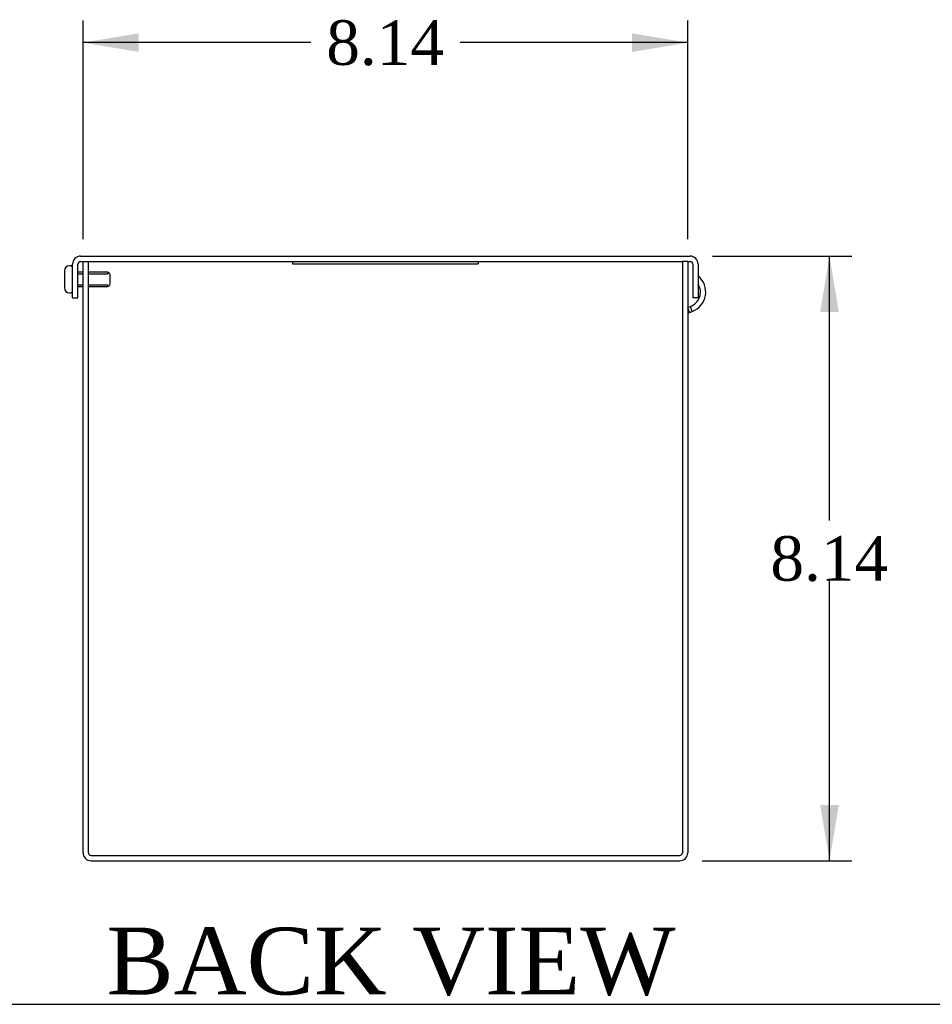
# Model space of a CAD drawing. Header units: inches. Extents: x 0 to 120, y -1 to 80.
# Tile 3 of 4: x 84 to 96, y 0 to 13. Entities that reach past the tile are written whole.
import ezdxf
from ezdxf.enums import TextEntityAlignment as Align
from ezdxf.lldxf.tags import DXFTag

# ---------------------------------------------------------------- set-up
doc = ezdxf.new("R2010")
doc.units = ezdxf.units.IN
doc.header["$MEASUREMENT"] = 0
for name, color, linetype in [('COM55543-20', 7, 'Continuous'), ('COM56293-3', 7, 'Continuous'), ('Default', 7, 'Continuous'), ('QLB20316', 7, 'Continuous'), ('SCS19495', 7, 'Continuous')]:
    doc.layers.add(name, color=color, linetype=linetype)
doc.styles.add('SEACAD_Times_New_Roman', font='times.ttf')
tags = doc.linetypes.add('HIDDEN2', pattern=[0.1875, 0.125, -0.0625]).pattern_tags.tags
tags[6:7] = [DXFTag(74, 4), DXFTag(75, 0), DXFTag(340, '0'), DXFTag(46, 0.0), DXFTag(50, 0.0), DXFTag(44, 0.0), DXFTag(45, 0.0)]
tags[4:5] = [DXFTag(74, 4), DXFTag(75, 0), DXFTag(340, '0'), DXFTag(46, 0.0), DXFTag(50, 0.0), DXFTag(44, 0.0), DXFTag(45, 0.0)]
doc.dimstyles.new('HAMMOND_(STH_-_120x80)', dxfattribs={"dimtxt": 0.6, "dimasz": 0.75, "dimexe": 0.3, "dimexo": 0.3, "dimgap": 0.15, "dimtad": 0, "dimtih": 1, "dimtoh": 1, "dimzin": 0, "dimdsep": 46, "dimtxsty": 'SEACAD_Times_New_Roman', "dimblk1": '_SE_FILLED', "dimblk2": '_SE_FILLED', "dimsah": 1, "dimcen": 0.3, "dimadec": 0, "dimazin": 0, "dimtfac": 0.8, "dimtofl": 0, "dimtmove": 0, "dimatfit": 3, "dimfxl": 1, "dimtolj": 1, "dimtzin": 0, "dimarcsym": 0})

# ---------------------------------------------------------------- blocks, each defined once
blk = doc.blocks.new('SE4')
at = {"layer": 'COM55543-20', "color": 7, "linetype": 'Continuous'}
for p, q in [((84.3797678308, 10.3108969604), (92.5877678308, 10.3108969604)), ((84.3797678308, 10.2388969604), (84.4117678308, 10.2388969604)), ((84.4837678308, 10.2388969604), (92.4837678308, 10.2388969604)), ((92.5557678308, 10.2388969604), (92.5877678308, 10.2388969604)), ((84.2717678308, 9.7488969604), (84.2717678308, 10.2028969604)), ((84.3437678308, 9.7488969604), (84.3437678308, 10.2028969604)), ((92.6237678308, 10.2028969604), (92.6237678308, 9.7488969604)), ((92.6957678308, 10.2028969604), (92.6957678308, 9.7488969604)), ((84.2717678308, 9.7488969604), (84.3437678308, 9.7488969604)), ((92.6957678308, 9.7488969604), (92.6237678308, 9.7488969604))]:
    blk.add_line(p, q, dxfattribs=at)
for centre, radius, start, end in [((84.3797678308, 10.2028969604), 0.1080000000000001, 90, 180), ((84.3797678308, 10.2028969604), 0.0360000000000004, 90, 180), ((92.5877678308, 10.2028969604), 0.1080000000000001, 0, 90), ((92.5877678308, 10.2028969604), 0.0359999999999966, 0, 90)]:
    blk.add_arc(centre, radius, start, end, dxfattribs=at)
at = {"layer": 'COM56293-3', "color": 7, "linetype": 'Continuous'}
for p, q in [((84.4117678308, 2.2748969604), (84.4117678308, 10.2388969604)), ((84.4117678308, 10.2388969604), (84.4837678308, 10.2388969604)), ((84.4837678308, 2.2748969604), (84.4837678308, 10.2388969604)), ((92.4837678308, 10.2388969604), (92.4837678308, 2.2748969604)), ((92.5557678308, 10.2388969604), (92.4837678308, 10.2388969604)), ((92.5557678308, 10.2388969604), (92.5557678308, 2.2748969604)), ((92.5557678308, 9.6219752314), (92.5905842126, 9.634647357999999)), ((92.57945510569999, 9.5539758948), (92.5557678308, 9.6190561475)), ((92.57945510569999, 9.5539758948), (92.61520966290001, 9.5669894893)), ((92.61520966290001, 9.5669894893), (92.5905842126, 9.634647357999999)), ((84.51976783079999, 2.2388969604), (92.4477678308, 2.2388969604)), ((84.51976783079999, 2.1668969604), (92.4477678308, 2.1668969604))]:
    blk.add_line(p, q, dxfattribs=at)
for centre, radius, start, end in [((92.52012801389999, 9.8282240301), 0.2780000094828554, 290.0000100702, 50.6232696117), ((92.52012806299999, 9.8282240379), 0.2060000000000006, 290, 30.6635362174), ((92.5917678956, 9.520146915), 0.036000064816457, 110.0000722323, 179.9999277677), ((84.51976783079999, 2.2748969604), 0.1079999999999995, 180, 270), ((84.51976783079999, 2.2748969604), 0.0359999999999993, 180, 270), ((92.4477678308, 2.2748969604), 0.108, 270, 0), ((92.4477678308, 2.2748969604), 0.036, 270, 0)]:
    blk.add_arc(centre, radius, start, end, dxfattribs=at)
at = {"layer": 'QLB20316', "color": 7, "linetype": 'Continuous'}
for p, q in [((87.2337678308, 10.2388969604), (87.2337678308, 10.2088969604)), ((89.7337678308, 10.2388969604), (89.7337678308, 10.2088969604)), ((87.2337678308, 10.2088969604), (87.6087678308, 10.2088969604)), ((87.6087678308, 10.2088969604), (89.3587678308, 10.2088969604)), ((89.3587678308, 10.2088969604), (89.7337678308, 10.2088969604))]:
    blk.add_line(p, q, dxfattribs=at)
at = {"layer": 'SCS19495', "color": 7, "linetype": 'Continuous'}
for p, q in [((84.1617678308, 10.1123969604), (84.1617678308, 9.8853969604)), ((84.2417678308, 10.1823969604), (84.2317678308, 10.1823969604)), ((84.4117678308, 10.0938969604), (84.3437678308, 10.0938969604)), ((84.7467678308, 10.0938969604), (84.4837678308, 10.0938969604)), ((84.7467678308, 10.0938969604), (84.7467678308, 10.0747469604)), ((84.7717678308, 10.0688969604), (84.7717678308, 9.9288969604)), ((84.2317678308, 9.8153969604), (84.2417678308, 9.8153969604)), ((84.3437678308, 9.9038969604), (84.4117678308, 9.9038969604)), ((84.4837678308, 9.9038969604), (84.7467678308, 9.9038969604)), ((84.7467678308, 9.9038969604), (84.7467678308, 9.923046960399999))]:
    blk.add_line(p, q, dxfattribs=at)
at = {"layer": 'SCS19495', "color": 7, "linetype": 'HIDDEN2'}
for p, q in [((84.3437678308, 10.0747469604), (84.4117678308, 10.0747469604)), ((84.4837678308, 10.0747469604), (84.7467678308, 10.0747469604)), ((84.3437678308, 9.923046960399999), (84.4117678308, 9.923046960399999)), ((84.4837678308, 9.923046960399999), (84.7467678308, 9.923046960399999))]:
    blk.add_line(p, q, dxfattribs=at)
at = {"layer": 'SCS19495', "color": 7, "linetype": 'Continuous'}
for centre, radius, start, end in [((84.2317678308, 10.1123969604), 0.0700000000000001, 90, 180), ((84.2417678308, 10.1523969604), 0.03, 0, 90), ((84.7467678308, 10.0688969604), 0.0249999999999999, 0, 90), ((84.2317678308, 9.8853969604), 0.0700000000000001, 180, 270), ((84.2417678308, 9.8453969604), 0.0299999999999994, 270, 0), ((84.7467678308, 9.9288969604), 0.0249999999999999, 270, 0)]:
    blk.add_arc(centre, radius, start, end, dxfattribs=at)
blk = doc.blocks.new('DMBLK1699')
at = {"layer": 'Default', "linetype": 'Continuous', "transparency": 16777216}
for points in [[(85.16176784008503, 13.31205826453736), (84.4117678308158, 13.18705826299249), (85.16176784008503, 13.06205826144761)], [(91.80576782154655, 13.31205826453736), (91.80576782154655, 13.06205826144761), (92.5557678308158, 13.18705826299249)]]:
    blk.add_hatch(color=7, dxfattribs=at).paths.add_polyline_path(points)
at = {"layer": 'Default', "color": 7, "linetype": 'Continuous', "transparency": 16777216}
for p, q in [((84.4117678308, 10.5388969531), (84.4117678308, 13.4870582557)), ((92.5557678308, 10.5388969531), (92.5557678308, 13.4870582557)), ((87.47755913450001, 13.187058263), (84.4117678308, 13.187058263)), ((92.5557678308, 13.187058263), (89.4899762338, 13.187058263))]:
    blk.add_line(p, q, dxfattribs=at)
at = {"layer": 'Default', "color": 7, "linetype": 'Continuous', "transparency": 16777216, "style": 'SEACAD_Times_New_Roman'}
blk.add_text('8.14', height=0.6, dxfattribs=at).set_placement((87.6875591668, 13.487058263), align=Align.TOP_LEFT)
blk = doc.blocks.new('_SE_FILLED')
at = {"color": 0}
blk.add_line((0, 0), (-1, 0), dxfattribs=at)
blk.add_solid([(0, 0), (-1, -0.1665), (-1, 0.1665), (0, 0)], dxfattribs=at)
blk = doc.blocks.new('DMBLK1702')
at = {"layer": 'Default', "linetype": 'Continuous', "transparency": 16777216}
for points in [[(94.58989915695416, 9.560896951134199), (94.46489915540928, 10.31089696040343), (94.33989915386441, 9.560896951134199)], [(94.58989915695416, 2.916896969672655), (94.33989915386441, 2.916896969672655), (94.46489915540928, 2.166896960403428)]]:
    blk.add_hatch(color=7, dxfattribs=at).paths.add_polyline_path(points)
at = {"layer": 'Default', "color": 7, "linetype": 'Continuous', "transparency": 16777216}
for p, q in [((92.8877678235, 10.3108969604), (94.7648991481, 10.3108969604)), ((94.4648991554, 6.748896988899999), (94.4648991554, 10.3108969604)), ((94.4648991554, 2.1668969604), (94.4648991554, 5.938897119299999)), ((92.7477678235, 2.1668969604), (94.7648991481, 2.1668969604))]:
    blk.add_line(p, q, dxfattribs=at)
at = {"layer": 'Default', "color": 7, "linetype": 'Continuous', "transparency": 16777216, "style": 'SEACAD_Times_New_Roman'}
blk.add_text('8.14', height=0.6, dxfattribs=at).set_placement((93.66869062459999, 6.5388970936), align=Align.TOP_LEFT)
blk = doc.blocks.new('BORDER')
at = {"layer": 'Default', "color": 7, "linetype": 'Continuous'}
blk.add_line((-41.86, 0), (0, 0), dxfattribs=at)

msp = doc.modelspace()

# ---------------------------------------------------------------- block references
at = {"layer": 'Default', "color": 7, "xscale": 2.85, "yscale": 2.85, "zscale": 2.85}
msp.add_blockref('BORDER', (119.7441388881, 0.233407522), dxfattribs=at)
at = {"layer": 'Default'}
msp.add_blockref('SE4', (0, 0), dxfattribs=at)

# ---------------------------------------------------------------- texts
at = {"layer": 'Default', "color": 7, "linetype": 'Continuous', "style": 'SEACAD_Times_New_Roman'}
msp.add_text('BACK VIEW', height=0.9, dxfattribs=at).set_placement((84.72639342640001, 1.2668969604), align=Align.TOP_LEFT)

# ---------------------------------------------------------------- dimensions: what is measured, and where the dimension line sits
at = {"layer": 'Default', "color": 7, "linetype": 'Continuous'}
for base, p1, p2, angle, picture, middle, dimtype in [((92.5557678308, 13.187058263), (92.5557678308, 10.2388969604), (84.4117678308, 10.2388969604), 180, 'DMBLK1699', (88.4837676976, 13.187058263), 161), ((94.4648991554, 10.3108969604), (92.4477678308, 2.1668969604), (92.5877678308, 10.3108969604), 90, 'DMBLK1702', (94.4648991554, 6.2388970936), 160)]:
    dim = msp.add_linear_dim(base=base, p1=p1, p2=p2, angle=angle, text='\\A1;<>', dimstyle='HAMMOND_(STH_-_120x80)', dxfattribs=at)
    dim.commit()
    dim.dimension.update_dxf_attribs({"geometry": picture, "text_midpoint": middle, "dimtype": dimtype})

doc.saveas('drawing.dxf')
